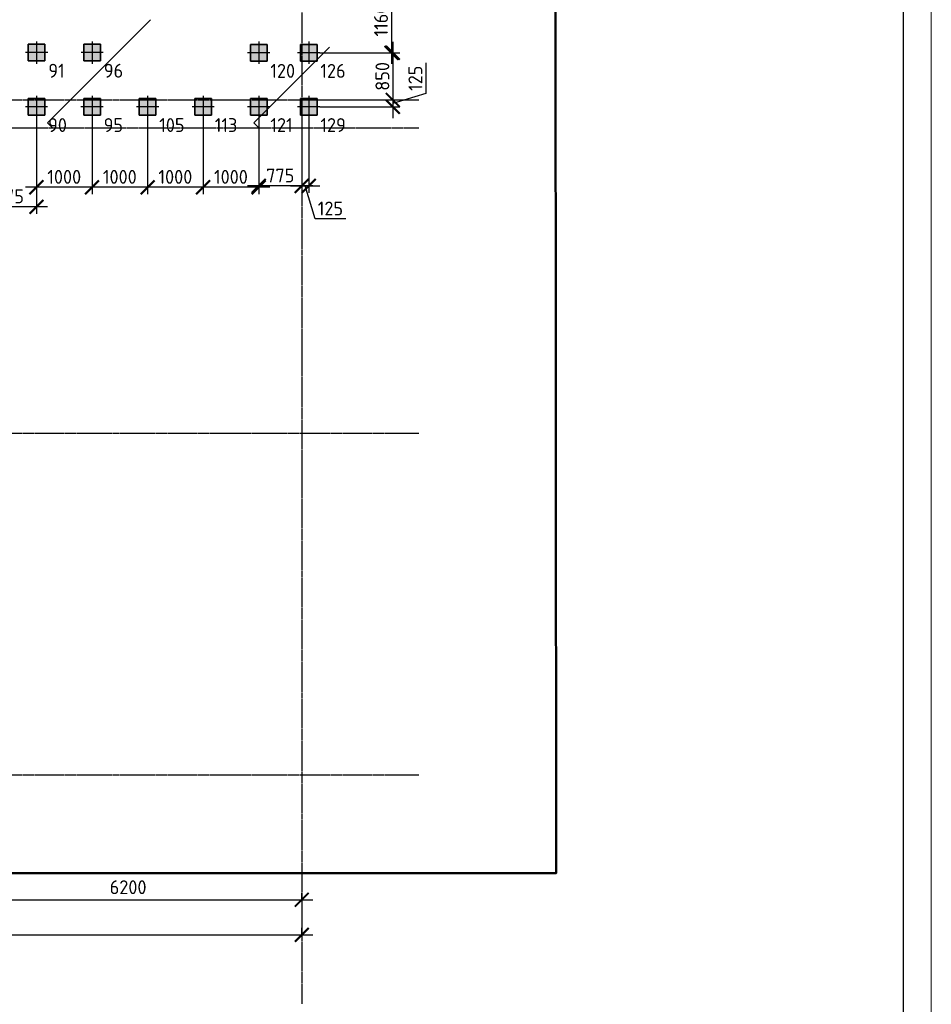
# Model space of a CAD drawing. Header units: millimetres. Extents: x -93479 to 1057970, y -66333 to 172656.
# Tile 248 of 256: x 408251 to 424658, y 21135 to 38862. Entities that reach past the tile are written whole.
import ezdxf

# ---------------------------------------------------------------- set-up
doc = ezdxf.new("R2010")
doc.units = ezdxf.units.MM
for name, pattern in [('______5', [1100, 800, -100, 100, -100]), ('DASHDOT', [25.4, 12.7, -6.35, 0, -6.35]), ('осевая', [50.8, 31.75, -6.35, 6.35, -6.35])]:
    doc.linetypes.add(name, pattern=pattern)
for name, color, linetype, lineweight in [('Standard', 7, 'Continuous', 25), ('КО_оси', 1, 'DASHDOT', 25), ('КО_осн_тон', 183, 'Continuous', 25), ('КО_фундаменты', 2, 'Continuous', 50), ('Оси', 40, '______5', 18), ('РАЗМЕРЫ', 7, 'Continuous', 9), ('СПДС_РАЗМЕРЫ', 152, 'Continuous', 25), ('ТОНКИЕ', 7, 'Continuous', 9)]:
    doc.layers.add(name, color=color, linetype=linetype, lineweight=lineweight)
doc.layers.add('ТОЛСТЫЕ_ОСНОВНЫЕ', color=6, linetype='Continuous')
doc.styles.add('GOST-2.304_Type-B', font='GOST_Common.ttf')
doc.styles.add('ГОСТ', font='GOST_Common.ttf')
doc.dimstyles.new('СПДС', dxfattribs={"dimscale": 100, "dimtxt": 2.5, "dimasz": 2.5, "dimexe": 1.25, "dimexo": 0, "dimtad": 1, "dimdec": 0, "dimtxsty": 'GOST-2.304_Type-B', "dimblk": 'ARCHTICK', "dimcen": 2.5, "dimdle": 2, "dimadec": 0, "dimazin": 2, "dimtfac": 0.75, "dimtdec": 0, "dimtmove": 1, "dimatfit": 3, "dimfxl": 1, "dimtolj": 1, "dimarcsym": 1})

# ---------------------------------------------------------------- blocks, each defined once
blk = doc.blocks.new('*U1948')
at = {"layer": 'ТОЛСТЫЕ_ОСНОВНЫЕ', "color": 7}
blk.add_lwpolyline([(20, 5), (836, 5), (836, 589), (20, 589)], close=True, dxfattribs=at)
at = {"layer": 'ТОНКИЕ', "color": 7}
blk.add_lwpolyline([(0, 0), (841, 0), (841, 594), (0, 594)], close=True, dxfattribs=at)
blk = doc.blocks.new('_ArchTick')
at = {"color": 0, "linetype": 'ByBlock', "const_width": 0.15}
blk.add_lwpolyline([(-0.5, -0.5), (0.5, 0.5)], dxfattribs=at)
blk = doc.blocks.new('*D2014')
at = {"layer": 'DEFPOINTS', "color": 0, "ltscale": 100, "transparency": 16777216}
for p in [(-5586, -35036), (51514, -35036), (51514, -35036)]:
    blk.add_point(p, dxfattribs=at)
at = {"layer": 'СПДС_РАЗМЕРЫ', "color": 0, "lineweight": -2, "transparency": 16777216}
for p, q in [((-5586, -35036), (-5586, -34911)), ((51514, -35036), (51514, -34911)), ((-5786, -35036), (51714, -35036))]:
    blk.add_line(p, q, dxfattribs=at)
at = {"layer": 'СПДС_РАЗМЕРЫ', "color": 0, "lineweight": -2, "ltscale": 100, "transparency": 16777216, "xscale": 250, "yscale": 250, "zscale": 250, "rotation": 180}
blk.add_blockref('_ArchTick', (-5586, -35036), dxfattribs=at)
at = {"layer": 'СПДС_РАЗМЕРЫ', "color": 0, "lineweight": -2, "ltscale": 100, "transparency": 16777216, "xscale": 250, "yscale": 250, "zscale": 250}
blk.add_blockref('_ArchTick', (51514, -35036), dxfattribs=at)
at = {"layer": 'СПДС_РАЗМЕРЫ', "color": 0, "ltscale": 100, "transparency": 16777216, "insert": (22931, -34811), "char_height": 250, "attachment_point": 5, "style": 'GOST-2.304_Type-B'}
blk.add_mtext('\\A1;57100', dxfattribs=at)
blk = doc.blocks.new('*D2037')
at = {"layer": 'DEFPOINTS', "color": 0, "ltscale": 100, "transparency": 16777216}
for p in [(45314, -34405), (51514, -34405), (51514, -34405)]:
    blk.add_point(p, dxfattribs=at)
at = {"layer": 'СПДС_РАЗМЕРЫ', "color": 0, "lineweight": -2, "transparency": 16777216}
for p, q in [((45314, -34405), (45314, -34280)), ((51514, -34405), (51514, -34280)), ((45114, -34405), (51714, -34405))]:
    blk.add_line(p, q, dxfattribs=at)
at = {"layer": 'СПДС_РАЗМЕРЫ', "color": 0, "lineweight": -2, "ltscale": 100, "transparency": 16777216, "xscale": 250, "yscale": 250, "zscale": 250, "rotation": 180}
blk.add_blockref('_ArchTick', (45314, -34405), dxfattribs=at)
at = {"layer": 'СПДС_РАЗМЕРЫ', "color": 0, "lineweight": -2, "ltscale": 100, "transparency": 16777216, "xscale": 250, "yscale": 250, "zscale": 250}
blk.add_blockref('_ArchTick', (51514, -34405), dxfattribs=at)
at = {"layer": 'СПДС_РАЗМЕРЫ', "color": 0, "ltscale": 100, "transparency": 16777216, "insert": (48388, -34180), "char_height": 250, "attachment_point": 5, "style": 'GOST-2.304_Type-B'}
blk.add_mtext('\\A1;6200', dxfattribs=at)
blk = doc.blocks.new('мерзлота')
at = {"layer": 'Standard', "color": 7, "linetype": 'Continuous', "lineweight": -3, "transparency": 33554687}
for p, q in [((-124369, 33064), (-126225, 31208)), ((-121149, 32572), (-122513, 31208)), ((-126136, 31119), (-126225, 31208)), ((-122423, 31119), (-122513, 31208))]:
    blk.add_line(p, q, dxfattribs=at)
blk = doc.blocks.new('Свайка')
at = {"layer": 'КО_оси', "color": 7, "ltscale": 100}
for p, q in [((0, 200), (0, -200)), ((200, 0), (-200, 0))]:
    blk.add_line(p, q, dxfattribs=at)
at = {"layer": 'КО_фундаменты', "color": 7, "lineweight": 35, "ltscale": 100}
for p, q in [((150, 150), (-150, 150)), ((-150, 150), (-150, -150)), ((150, -150), (150, 150)), ((-150, -150), (150, -150))]:
    blk.add_line(p, q, dxfattribs=at)
blk = doc.blocks.new('тип 1')
at = {"layer": 'РАЗМЕРЫ', "transparency": 33554648}
h = blk.add_hatch(dxfattribs=at)
h.set_pattern_fill('ANGLE')
h.set_pattern_definition([(0, (48473.799, -10763.0816), (0, 6.985), [5.08, -1.905]), (90, (48473.799, -10763.0816), (-6.985, 4e-16), [5.08, -1.905])])
h.paths.add_polyline_path([(-31407, 50950), (-31107, 50950), (-31107, 51250), (-31407, 51250)])
edge = h.paths.add_edge_path()
edge.add_line((-31257, 51300), (-31257, 50900))
edge = h.paths.add_edge_path()
edge.add_line((-31057, 51100), (-31457, 51100))
at = {"layer": 'КО_оси', "color": 7}
blk.add_blockref('Свайка', (-31257, 51100, -3100), dxfattribs=at)
blk = doc.blocks.new('*D403')
at = {"layer": 'DEFPOINTS', "color": 0, "ltscale": 100, "transparency": 16777216}
for p in [(413653, 39426), (413653, 38266), (414942, 38266)]:
    blk.add_point(p, dxfattribs=at)
at = {"layer": 'РАЗМЕРЫ', "color": 0, "lineweight": -2, "transparency": 16777216}
for p, q in [((414942, 39626), (414942, 38066)), ((413653, 39426), (415067, 39426)), ((413653, 38266), (415067, 38266))]:
    blk.add_line(p, q, dxfattribs=at)
at = {"layer": 'РАЗМЕРЫ', "color": 0, "lineweight": -2, "ltscale": 100, "transparency": 16777216, "xscale": 250, "yscale": 250, "zscale": 250}
for p, rotation in [((414942, 39426), 90), ((414942, 38266), 270)]:
    blk.add_blockref('_ArchTick', p, dxfattribs=dict(at, rotation=rotation))
at = {"layer": 'РАЗМЕРЫ', "color": 0, "ltscale": 100, "transparency": 16777216, "insert": (414754, 38846), "char_height": 250, "attachment_point": 5, "rotation": 90, "style": 'GOST-2.304_Type-B'}
blk.add_mtext('\\A1;1160', dxfattribs=at)
blk = doc.blocks.new('*D404')
at = {"layer": 'DEFPOINTS', "color": 0, "ltscale": 100, "transparency": 16777216}
for p in [(413653, 38266), (413718, 37416), (414967, 37416)]:
    blk.add_point(p, dxfattribs=at)
at = {"layer": 'РАЗМЕРЫ', "color": 0, "lineweight": -2, "transparency": 16777216}
for p, q in [((414967, 38466), (414967, 37216)), ((413653, 38266), (415092, 38266)), ((413718, 37416), (415092, 37416))]:
    blk.add_line(p, q, dxfattribs=at)
at = {"layer": 'РАЗМЕРЫ', "color": 0, "lineweight": -2, "ltscale": 100, "transparency": 16777216, "xscale": 250, "yscale": 250, "zscale": 250}
for p, rotation in [((414967, 38266), 90), ((414967, 37416), 270)]:
    blk.add_blockref('_ArchTick', p, dxfattribs=dict(at, rotation=rotation))
at = {"layer": 'РАЗМЕРЫ', "color": 0, "ltscale": 100, "transparency": 16777216, "insert": (414779, 37841), "char_height": 250, "attachment_point": 5, "rotation": 90, "style": 'GOST-2.304_Type-B'}
blk.add_mtext('\\A1;850', dxfattribs=at)
blk = doc.blocks.new('*D405')
at = {"layer": 'DEFPOINTS', "color": 0, "ltscale": 100, "transparency": 16777216}
for p in [(413718, 37416), (413653, 37291), (414967, 37291)]:
    blk.add_point(p, dxfattribs=at)
at = {"layer": 'РАЗМЕРЫ', "color": 0, "lineweight": -2, "transparency": 16777216}
for p, q in [((415561, 38082), (415561, 37532)), ((414967, 37616), (414967, 37091)), ((413718, 37416), (415092, 37416)), ((415561, 37532), (414967, 37354)), ((413653, 37291), (415092, 37291))]:
    blk.add_line(p, q, dxfattribs=at)
at = {"layer": 'РАЗМЕРЫ', "color": 0, "lineweight": -2, "ltscale": 100, "transparency": 16777216, "xscale": 250, "yscale": 250, "zscale": 250}
for p, rotation in [((414967, 37416), 90), ((414967, 37291), 270)]:
    blk.add_blockref('_ArchTick', p, dxfattribs=dict(at, rotation=rotation))
at = {"layer": 'РАЗМЕРЫ', "color": 0, "ltscale": 100, "transparency": 16777216, "insert": (415373, 37807), "char_height": 250, "attachment_point": 5, "rotation": 90, "style": 'GOST-2.304_Type-B'}
blk.add_mtext('\\A1;125', dxfattribs=at)
blk = doc.blocks.new('*D450')
at = {"layer": 'DEFPOINTS', "color": 0, "ltscale": 100, "transparency": 16777216}
for p in [(412553, 37091), (413328, 36916), (412553, 35869)]:
    blk.add_point(p, dxfattribs=at)
at = {"layer": 'РАЗМЕРЫ', "color": 0, "lineweight": -2, "transparency": 16777216}
for p, q in [((412553, 37091), (412553, 35744)), ((413328, 36916), (413328, 35744)), ((413528, 35869), (412353, 35869))]:
    blk.add_line(p, q, dxfattribs=at)
at = {"layer": 'РАЗМЕРЫ', "color": 0, "lineweight": -2, "ltscale": 100, "transparency": 16777216, "xscale": 250, "yscale": 250, "zscale": 250, "rotation": 180}
blk.add_blockref('_ArchTick', (412553, 35869), dxfattribs=at)
at = {"layer": 'РАЗМЕРЫ', "color": 0, "lineweight": -2, "ltscale": 100, "transparency": 16777216, "xscale": 250, "yscale": 250, "zscale": 250}
blk.add_blockref('_ArchTick', (413328, 35869), dxfattribs=at)
at = {"layer": 'РАЗМЕРЫ', "color": 0, "ltscale": 100, "transparency": 16777216, "insert": (412941, 36057), "char_height": 250, "attachment_point": 5, "style": 'GOST-2.304_Type-B'}
blk.add_mtext('\\A1;775', dxfattribs=at)
blk = doc.blocks.new('*D451')
at = {"layer": 'DEFPOINTS', "color": 0, "ltscale": 100, "transparency": 16777216}
for p in [(411553, 37091), (412553, 37091), (411553, 35844)]:
    blk.add_point(p, dxfattribs=at)
at = {"layer": 'РАЗМЕРЫ', "color": 0, "lineweight": -2, "transparency": 16777216}
for p, q in [((411553, 37091), (411553, 35719)), ((412553, 37091), (412553, 35719)), ((412753, 35844), (411353, 35844))]:
    blk.add_line(p, q, dxfattribs=at)
at = {"layer": 'РАЗМЕРЫ', "color": 0, "lineweight": -2, "ltscale": 100, "transparency": 16777216, "xscale": 250, "yscale": 250, "zscale": 250, "rotation": 180}
blk.add_blockref('_ArchTick', (411553, 35844), dxfattribs=at)
at = {"layer": 'РАЗМЕРЫ', "color": 0, "lineweight": -2, "ltscale": 100, "transparency": 16777216, "xscale": 250, "yscale": 250, "zscale": 250}
blk.add_blockref('_ArchTick', (412553, 35844), dxfattribs=at)
at = {"layer": 'РАЗМЕРЫ', "color": 0, "ltscale": 100, "transparency": 16777216, "insert": (412053, 36032), "char_height": 250, "attachment_point": 5, "style": 'GOST-2.304_Type-B'}
blk.add_mtext('\\A1;1000', dxfattribs=at)
blk = doc.blocks.new('*D452')
at = {"layer": 'DEFPOINTS', "color": 0, "ltscale": 100, "transparency": 16777216}
for p in [(410553, 37091), (411553, 37091), (410553, 35844)]:
    blk.add_point(p, dxfattribs=at)
at = {"layer": 'РАЗМЕРЫ', "color": 0, "lineweight": -2, "transparency": 16777216}
for p, q in [((410553, 37091), (410553, 35719)), ((411553, 37091), (411553, 35719)), ((411753, 35844), (410353, 35844))]:
    blk.add_line(p, q, dxfattribs=at)
at = {"layer": 'РАЗМЕРЫ', "color": 0, "lineweight": -2, "ltscale": 100, "transparency": 16777216, "xscale": 250, "yscale": 250, "zscale": 250, "rotation": 180}
blk.add_blockref('_ArchTick', (410553, 35844), dxfattribs=at)
at = {"layer": 'РАЗМЕРЫ', "color": 0, "lineweight": -2, "ltscale": 100, "transparency": 16777216, "xscale": 250, "yscale": 250, "zscale": 250}
blk.add_blockref('_ArchTick', (411553, 35844), dxfattribs=at)
at = {"layer": 'РАЗМЕРЫ', "color": 0, "ltscale": 100, "transparency": 16777216, "insert": (411053, 36032), "char_height": 250, "attachment_point": 5, "style": 'GOST-2.304_Type-B'}
blk.add_mtext('\\A1;1000', dxfattribs=at)
blk = doc.blocks.new('*D453')
at = {"layer": 'DEFPOINTS', "color": 0, "ltscale": 100, "transparency": 16777216}
for p in [(409553, 37091), (410553, 37091), (409553, 35844)]:
    blk.add_point(p, dxfattribs=at)
at = {"layer": 'РАЗМЕРЫ', "color": 0, "lineweight": -2, "transparency": 16777216}
for p, q in [((409553, 37091), (409553, 35719)), ((410553, 37091), (410553, 35719)), ((410753, 35844), (409353, 35844))]:
    blk.add_line(p, q, dxfattribs=at)
at = {"layer": 'РАЗМЕРЫ', "color": 0, "lineweight": -2, "ltscale": 100, "transparency": 16777216, "xscale": 250, "yscale": 250, "zscale": 250, "rotation": 180}
blk.add_blockref('_ArchTick', (409553, 35844), dxfattribs=at)
at = {"layer": 'РАЗМЕРЫ', "color": 0, "lineweight": -2, "ltscale": 100, "transparency": 16777216, "xscale": 250, "yscale": 250, "zscale": 250}
blk.add_blockref('_ArchTick', (410553, 35844), dxfattribs=at)
at = {"layer": 'РАЗМЕРЫ', "color": 0, "ltscale": 100, "transparency": 16777216, "insert": (410053, 36032), "char_height": 250, "attachment_point": 5, "style": 'GOST-2.304_Type-B'}
blk.add_mtext('\\A1;1000', dxfattribs=at)
blk = doc.blocks.new('*D454')
at = {"layer": 'DEFPOINTS', "color": 0, "ltscale": 100, "transparency": 16777216}
for p in [(408553, 37091), (409553, 37091), (408553, 35844)]:
    blk.add_point(p, dxfattribs=at)
at = {"layer": 'РАЗМЕРЫ', "color": 0, "lineweight": -2, "transparency": 16777216}
for p, q in [((408553, 37091), (408553, 35719)), ((409553, 37091), (409553, 35719)), ((409753, 35844), (408353, 35844))]:
    blk.add_line(p, q, dxfattribs=at)
at = {"layer": 'РАЗМЕРЫ', "color": 0, "lineweight": -2, "ltscale": 100, "transparency": 16777216, "xscale": 250, "yscale": 250, "zscale": 250, "rotation": 180}
blk.add_blockref('_ArchTick', (408553, 35844), dxfattribs=at)
at = {"layer": 'РАЗМЕРЫ', "color": 0, "lineweight": -2, "ltscale": 100, "transparency": 16777216, "xscale": 250, "yscale": 250, "zscale": 250}
blk.add_blockref('_ArchTick', (409553, 35844), dxfattribs=at)
at = {"layer": 'РАЗМЕРЫ', "color": 0, "ltscale": 100, "transparency": 16777216, "insert": (409053, 36032), "char_height": 250, "attachment_point": 5, "style": 'GOST-2.304_Type-B'}
blk.add_mtext('\\A1;1000', dxfattribs=at)
blk = doc.blocks.new('*D455')
at = {"layer": 'DEFPOINTS', "color": 0, "ltscale": 100, "transparency": 16777216}
for p in [(407478, 37091), (408553, 37091), (407478, 35493)]:
    blk.add_point(p, dxfattribs=at)
at = {"layer": 'РАЗМЕРЫ', "color": 0, "lineweight": -2, "transparency": 16777216}
for p, q in [((407478, 37091), (407478, 35368)), ((408553, 37091), (408553, 35368)), ((408753, 35493), (407278, 35493))]:
    blk.add_line(p, q, dxfattribs=at)
at = {"layer": 'РАЗМЕРЫ', "color": 0, "lineweight": -2, "ltscale": 100, "transparency": 16777216, "xscale": 250, "yscale": 250, "zscale": 250, "rotation": 180}
blk.add_blockref('_ArchTick', (407478, 35493), dxfattribs=at)
at = {"layer": 'РАЗМЕРЫ', "color": 0, "lineweight": -2, "ltscale": 100, "transparency": 16777216, "xscale": 250, "yscale": 250, "zscale": 250}
blk.add_blockref('_ArchTick', (408553, 35493), dxfattribs=at)
at = {"layer": 'РАЗМЕРЫ', "color": 0, "ltscale": 100, "transparency": 16777216, "insert": (408016, 35681), "char_height": 250, "attachment_point": 5, "style": 'GOST-2.304_Type-B'}
blk.add_mtext('\\A1;1075', dxfattribs=at)
blk = doc.blocks.new('*D134')
at = {"layer": 'DEFPOINTS', "color": 0, "ltscale": 100, "transparency": 16777216}
for p in [(413453, 37091), (413328, 36537), (413453, 35869)]:
    blk.add_point(p, dxfattribs=at)
at = {"layer": 'РАЗМЕРЫ', "color": 0, "lineweight": -2, "transparency": 16777216}
for p, q in [((413453, 37091), (413453, 35744)), ((413328, 36537), (413328, 35744)), ((413128, 35869), (413653, 35869)), ((413569, 35275), (413391, 35869)), ((414119, 35275), (413569, 35275))]:
    blk.add_line(p, q, dxfattribs=at)
at = {"layer": 'РАЗМЕРЫ', "color": 0, "lineweight": -2, "ltscale": 100, "transparency": 16777216, "xscale": 250, "yscale": 250, "zscale": 250, "rotation": 180}
blk.add_blockref('_ArchTick', (413328, 35869), dxfattribs=at)
at = {"layer": 'РАЗМЕРЫ', "color": 0, "lineweight": -2, "ltscale": 100, "transparency": 16777216, "xscale": 250, "yscale": 250, "zscale": 250}
blk.add_blockref('_ArchTick', (413453, 35869), dxfattribs=at)
at = {"layer": 'РАЗМЕРЫ', "color": 0, "ltscale": 100, "transparency": 16777216, "insert": (413844, 35463), "char_height": 250, "attachment_point": 5, "style": 'GOST-2.304_Type-B'}
blk.add_mtext('\\A1;125', dxfattribs=at)
blk = doc.blocks.new('оси')
at = {"layer": 'Оси', "color": 7, "linetype": 'осевая', "lineweight": 25, "transparency": 33554687}
for p, q in [((51513.5, 151.4), (51513.5, -36280.2)), ((-11815.1, -20006.9), (53620.6, -20006.9)), ((-11416.6, -20506.9), (53620.6, -20506.9)), ((-11815.1, -26006.9), (53620.6, -26006.9)), ((-11815.1, -32156.9), (53620.6, -32156.9))]:
    blk.add_line(p, q, dxfattribs=at)
at = {"layer": 'СПДС_РАЗМЕРЫ', "color": 7}
for base, p1, p2, picture, middle in [((51513.5, -34405), (45313.5, -34405), (51513.5, -34405), '*D2037', (48388.4, -34405)), ((51513.5, -35036.2), (-5586.3, -35036.2), (51513.5, -35036.2), '*D2014', (22931, -35036.2))]:
    dim = blk.add_linear_dim(base=base, p1=p1, p2=p2, dimstyle='СПДС', override={"dimgap": 1}, dxfattribs=at)
    dim.commit()
    dim.dimension.update_dxf_attribs({"geometry": picture, "text_midpoint": middle, "dimtype": 160})

msp = doc.modelspace()

# ---------------------------------------------------------------- linework, layer by layer
at = {"layer": 'РАЗМЕРЫ', "color": 7, "lineweight": 50}
msp.add_lwpolyline([(399468.8, 23498), (417908.8, 23498), (417883.9, 56194.7), (395907.6, 56194.7)], dxfattribs=at)

# ---------------------------------------------------------------- block references
at = {"xscale": 100, "yscale": 100, "zscale": 100}
msp.add_blockref('*U1948', (340557.7, 1704.9), dxfattribs=at)
at = {"color": 7}
msp.add_blockref('оси', (361814.4, 57423.2), dxfattribs=at)
at = {"layer": 'РАЗМЕРЫ', "color": 7}
for name, p in [('мерзлота', (534977.3, 5797.3)), ('тип 1', (439813.4, -12830.3)), ('тип 1', (440813.4, -12830.3)), ('тип 1', (443810.1, -12833.6, 2740)), ('тип 1', (444710.1, -12833.6, 2740)), ('тип 1', (439810.1, -13808.6, 2740)), ('тип 1', (440810.1, -13808.6, 2740)), ('тип 1', (441810.1, -13808.6, 2740)), ('тип 1', (442810.1, -13808.6, 2740)), ('тип 1', (443810.1, -13808.6, 2740)), ('тип 1', (444710.1, -13808.6, 2740))]:
    msp.add_blockref(name, p, dxfattribs=at)

# ---------------------------------------------------------------- texts
at = {"layer": 'КО_осн_тон', "color": 7, "style": 'ГОСТ'}
for s, p in [('91', (408765.6, 37818, -5840)), ('96', (409765.6, 37818, -5840)), ('120', (412762.3, 37814.7, -3100)), ('126', (413662.3, 37814.7, -3100)), ('90', (408762.3, 36839.7, -3100)), ('95', (409762.3, 36839.7, -3100)), ('105', (410762.3, 36839.7, -3100)), ('113', (411762.3, 36839.7, -3100)), ('121', (412762.3, 36839.7, -3100)), ('129', (413662.3, 36839.7, -3100))]:
    msp.add_text(s, height=250, dxfattribs=at).set_placement(p)

# ---------------------------------------------------------------- dimensions: what is measured, and where the dimension line sits
at = {"layer": 'РАЗМЕРЫ', "color": 7}
for base, p1, p2, picture, middle in [((414941.7, 38266.3, 2740), (413653.1, 39426.3, -360), (413653.1, 38266.3, -360), '*D403', (414754, 38846.3, 2740)), ((414966.7, 37416.3), (413653.1, 38266.3, -360), (413718.1, 37416.3), '*D404', (414779, 37841.3)), ((414966.7, 37291.3), (413718.1, 37416.3), (413653.1, 37291.3, -360), '*D405', (415373.2, 37594.5))]:
    dim = msp.add_linear_dim(base=base, p1=p1, p2=p2, angle=90, dimstyle='СПДС', dxfattribs=at)
    dim.commit()
    dim.dimension.update_dxf_attribs({"geometry": picture, "text_midpoint": middle})
for base, p1, p2, picture, middle in [((407478.1, 35493.2, 2740), (408553.1, 37091.3, -360), (407478.1, 37091.3, -360), '*D455', (408015.6, 35681.1, 2740)), ((408553.1, 35844.3, 2740), (409553.1, 37091.3, -360), (408553.1, 37091.3, -360), '*D454', (409053.1, 36031.9, 2740)), ((409553.1, 35844.3, 2740), (410553.1, 37091.3, -360), (409553.1, 37091.3, -360), '*D453', (410053.1, 36031.9, 2740)), ((410553.1, 35844.3, 2740), (411553.1, 37091.3, -360), (410553.1, 37091.3, -360), '*D452', (411053.1, 36031.9, 2740)), ((411553.1, 35844.3, 2740), (412553.1, 37091.3, -360), (411553.1, 37091.3, -360), '*D451', (412053.1, 36031.9, 2740)), ((412553.1, 35869.3), (413327.9, 36916.3), (412553.1, 37091.3, -360), '*D450', (412940.5, 36057.1)), ((413453.1, 35869.3), (413327.9, 36536.8), (413453.1, 37091.3, -360), '*D134', (413631.2, 35462.8))]:
    dim = msp.add_linear_dim(base=base, p1=p1, p2=p2, dimstyle='СПДС', dxfattribs=at)
    dim.commit()
    dim.dimension.update_dxf_attribs({"geometry": picture, "text_midpoint": middle})

doc.saveas('drawing.dxf')
